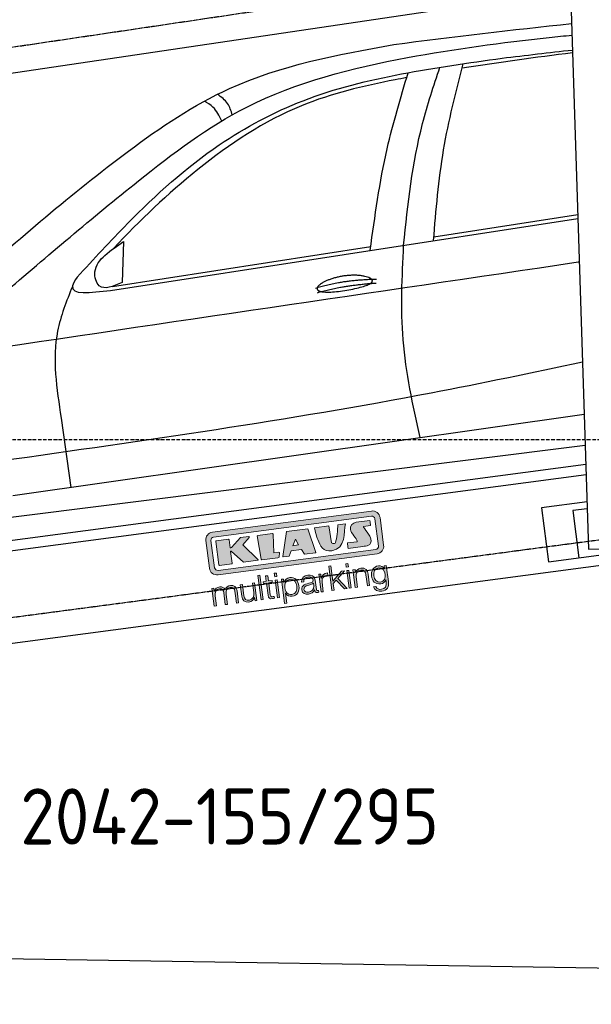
# Model space of a CAD drawing. Header units: millimetres. Extents: x 200 to 5500, y 92 to 4700.
# Tile 2 of 4: x 1752 to 3433, y 92 to 2985. Entities that reach past the tile are written whole.
import ezdxf

# ---------------------------------------------------------------- set-up
doc = ezdxf.new("R2010")
doc.units = ezdxf.units.MM
doc.linetypes.add('GEN3', pattern=[6.25, 5, -1.25])
doc.linetypes.add('GEN7', pattern=[15, 10, -2.5, 0, -2.5])
for name, color, linetype in [('3', 6, 'GEN3'), ('7', 4, 'GEN7'), ('Car', 10, 'Continuous'), ('Logo', 7, 'Continuous')]:
    doc.layers.add(name, color=color, linetype=linetype)
doc.styles.get("Standard").update_dxf_attribs({"font": 'ISOCP.SHX'})

# ---------------------------------------------------------------- blocks, each defined once
blk = doc.blocks.new('KLAUS')
at = {"layer": 'Logo', "true_color": 0x7b7b7a}
h = blk.add_hatch(color=8, dxfattribs=at)
h.dxf.hatch_style = 2
edge = h.paths.add_edge_path()
edge.add_spline(control_points=[(3.6, 29.09), (2.88, 29.09), (2.3, 28.51), (2.3, 27.8), (2.3, 27.8), (2.3, 16.11), (2.3, 16.11), (2.3, 15.39), (2.88, 14.81), (3.6, 14.81), (3.6, 14.81), (71.16, 14.81), (71.16, 14.81), (71.88, 14.81), (72.46, 15.39), (72.46, 16.11), (72.46, 16.11), (72.46, 27.8), (72.46, 27.8), (72.46, 28.51), (71.88, 29.09), (71.16, 29.09), (71.16, 29.09), (3.6, 29.09), (3.6, 29.09), (3.6, 29.09), (3.6, 29.09), (3.6, 29.09)], knot_values=[0, 0, 0, 0, 1, 1, 1, 2, 2, 2, 3, 3, 3, 4, 4, 4, 5, 5, 5, 6, 6, 6, 7, 7, 7, 8, 8, 8, 9, 9, 9, 9], degree=3, periodic=0)
edge = h.paths.add_edge_path()
edge.add_spline(control_points=[(3.35, 31.23), (3.35, 31.23), (71.47, 31.23), (71.47, 31.23), (73.26, 31.23), (74.71, 29.77), (74.71, 27.99), (74.71, 27.99), (74.71, 16.17), (74.71, 16.17), (74.71, 14.38), (73.26, 12.93), (71.47, 12.93), (71.47, 12.93), (3.35, 12.93), (3.35, 12.93), (1.56, 12.93), (0.11, 14.38), (0.11, 16.17), (0.11, 16.17), (0.11, 27.99), (0.11, 27.99), (0.11, 29.77), (1.56, 31.23), (3.35, 31.23), (3.35, 31.23), (3.35, 31.23), (3.35, 31.23)], knot_values=[0, 0, 0, 0, 1, 1, 1, 2, 2, 2, 3, 3, 3, 4, 4, 4, 5, 5, 5, 6, 6, 6, 7, 7, 7, 8, 8, 8, 9, 9, 9, 9], degree=3, periodic=0)
h = blk.add_hatch(color=8, dxfattribs=at)
h.dxf.hatch_style = 2
edge = h.paths.add_edge_path()
edge.add_spline(control_points=[(4.5, 27.33), (4.5, 27.33), (9.7, 27.33), (9.7, 27.33), (9.84, 27.33), (9.96, 27.22), (9.96, 27.08), (9.96, 27.08), (9.96, 23.69), (9.96, 23.69), (9.96, 23.69), (9.94, 23.64), (10.04, 23.59), (10.14, 23.53), (10.2, 23.57), (10.2, 23.57), (10.2, 23.57), (10.51, 23.75), (10.51, 23.75), (10.51, 23.75), (14.94, 27.33), (14.94, 27.33), (14.94, 27.33), (18.41, 27.33), (18.41, 27.33), (18.41, 27.33), (18.49, 27.33), (18.56, 27.2), (18.65, 27.04), (18.53, 26.91), (18.53, 26.91), (18.53, 26.91), (15.49, 24.11), (15.49, 24.11), (15.49, 24.11), (21.14, 17.06), (21.14, 17.06), (21.14, 17.06), (21.13, 16.91), (21.13, 16.91), (21.08, 16.84), (20.99, 16.82), (20.99, 16.82), (20.99, 16.82), (14.7, 16.82), (14.7, 16.82), (14.7, 16.82), (10.26, 22.17), (10.26, 22.17), (10.26, 22.17), (10.19, 22.24), (10.08, 22.21), (9.97, 22.18), (9.96, 22.11), (9.96, 22.11), (9.96, 22.11), (9.96, 17.08), (9.96, 17.08), (9.96, 16.94), (9.84, 16.82), (9.7, 16.82), (9.7, 16.82), (4.5, 16.82), (4.5, 16.82), (4.36, 16.82), (4.25, 16.94), (4.25, 17.08), (4.25, 17.08), (4.25, 27.08), (4.25, 27.08), (4.25, 27.22), (4.36, 27.33), (4.5, 27.33), (4.5, 27.33), (4.5, 27.33), (4.5, 27.33)], knot_values=[0, 0, 0, 0, 1, 1, 1, 2, 2, 2, 3, 3, 3, 4, 4, 4, 5, 5, 5, 6, 6, 6, 7, 7, 7, 8, 8, 8, 9, 9, 9, 10, 10, 10, 11, 11, 11, 12, 12, 12, 13, 13, 13, 14, 14, 14, 15, 15, 15, 16, 16, 16, 17, 17, 17, 18, 18, 18, 19, 19, 19, 20, 20, 20, 21, 21, 21, 22, 22, 22, 23, 23, 23, 24, 24, 24, 25, 25, 25, 25], degree=3, periodic=0)
h = blk.add_hatch(color=8, dxfattribs=at)
h.dxf.hatch_style = 2
h.paths.add_polyline_path([(22.42, 17.06), (21.97, 27.15), (22.24, 27.33), (28.55, 27.33), (28.86, 26.97), (28.01, 19.08), (30.26, 19.07), (30.44, 18.95), (30.08, 16.95), (29.49, 16.82), (22.6, 16.82)])
h = blk.add_hatch(color=8, dxfattribs=at)
h.paths.add_polyline_path([(36.52, 21.01), (38.93, 21.01), (37.87, 23.57)])
h.paths.add_polyline_path([(34.52, 27.33), (43.65, 27.33), (45.76, 16.94), (45.57, 16.82), (40.83, 16.82), (39.89, 18.95), (35.42, 18.95), (34.27, 16.82), (31.78, 16.82), (31.66, 17)])
h = blk.add_hatch(color=8, dxfattribs=at)
h.dxf.hatch_style = 2
edge = h.paths.add_edge_path()
edge.add_spline(control_points=[(52.69, 27.32), (52.69, 27.32), (52.88, 20.14), (52.88, 20.14), (53.01, 19.89), (53.2, 19.77), (53.43, 19.71), (53.91, 19.59), (54.43, 19.57), (54.64, 20.03), (55.23, 21.34), (56.27, 25.45), (56.6, 27.33), (56.6, 27.33), (59.77, 27.33), (59.77, 27.33), (58.77, 23.9), (58.56, 16.82), (52.63, 16.76), (48.72, 16.72), (48.01, 19.35), (47.27, 22.24), (46.89, 23.68), (46.54, 27.33), (46.54, 27.33), (46.54, 27.33), (52.69, 27.32), (52.69, 27.32), (52.69, 27.32), (52.69, 27.32), (52.69, 27.32)], knot_values=[0, 0, 0, 0, 1, 1, 1, 2, 2, 2, 3, 3, 3, 4, 4, 4, 5, 5, 5, 6, 6, 6, 7, 7, 7, 8, 8, 8, 9, 9, 9, 10, 10, 10, 10], degree=3, periodic=0)
h = blk.add_hatch(color=8, dxfattribs=at)
h.dxf.hatch_style = 2
edge = h.paths.add_edge_path()
edge.add_spline(control_points=[(64.46, 27.33), (64.46, 27.33), (70.31, 27.33), (70.31, 27.33), (70.31, 26.52), (70.31, 26.02), (70.31, 25.12), (70.31, 25.12), (67.3, 25.12), (67.3, 25.12), (67.24, 25.04), (67.25, 25.11), (67.25, 24.91), (67.25, 24.88), (69.73, 20.38), (69.73, 19.57), (69.73, 16.4), (67.22, 16.81), (65.9, 16.82), (65.9, 16.82), (59.59, 16.82), (59.59, 16.82), (59.59, 17.76), (59.59, 18.23), (59.59, 19.14), (59.59, 19.14), (63.75, 19.14), (63.75, 19.14), (63.82, 19.22), (63.81, 19.11), (63.81, 19.31), (63.81, 20.32), (61.58, 23.06), (61.58, 24.63), (61.58, 26.33), (62.83, 27.34), (64.46, 27.33), (64.46, 27.33), (64.46, 27.33), (64.46, 27.33)], knot_values=[0, 0, 0, 0, 1, 1, 1, 2, 2, 2, 3, 3, 3, 4, 4, 4, 5, 5, 5, 6, 6, 6, 7, 7, 7, 8, 8, 8, 9, 9, 9, 10, 10, 10, 11, 11, 11, 12, 12, 12, 13, 13, 13, 13], degree=3, periodic=0)
at = {"layer": 'Logo', "true_color": 0xef7c00}
h = blk.add_hatch(color=30, dxfattribs=at)
h.dxf.hatch_style = 2
h.paths.add_polyline_path([(20.07, 0), (20.99, 0), (20.99, 10.45), (20.07, 10.45)])
h = blk.add_hatch(color=30, dxfattribs=at)
h.dxf.hatch_style = 2
edge = h.paths.add_edge_path()
edge.add_spline(control_points=[(24.22, 9.82), (24.22, 9.82), (23.3, 9.82), (23.3, 9.82), (23.3, 9.82), (23.3, 7.55), (23.3, 7.55), (23.3, 7.55), (21.98, 7.55), (21.98, 7.55), (21.98, 7.55), (21.98, 6.78), (21.98, 6.78), (21.98, 6.78), (23.3, 6.78), (23.3, 6.78), (23.3, 6.78), (23.3, 1.61), (23.3, 1.61), (23.28, 0.32), (23.71, -0.09), (24.94, -0.09), (25.22, -0.09), (25.48, -0.06), (25.76, -0.06), (25.76, -0.06), (25.76, 0.73), (25.76, 0.73), (25.5, 0.7), (25.23, 0.69), (24.97, 0.69), (24.31, 0.73), (24.22, 1.08), (24.22, 1.68), (24.22, 1.68), (24.22, 6.78), (24.22, 6.78), (24.22, 6.78), (25.76, 6.78), (25.76, 6.78), (25.76, 6.78), (25.76, 7.55), (25.76, 7.55), (25.76, 7.55), (24.22, 7.55), (24.22, 7.55), (24.22, 7.55), (24.22, 9.82), (24.22, 9.82), (24.22, 9.82), (24.22, 9.82), (24.22, 9.82)], knot_values=[0, 0, 0, 0, 1, 1, 1, 2, 2, 2, 3, 3, 3, 4, 4, 4, 5, 5, 5, 6, 6, 6, 7, 7, 7, 8, 8, 8, 9, 9, 9, 10, 10, 10, 11, 11, 11, 12, 12, 12, 13, 13, 13, 14, 14, 14, 15, 15, 15, 16, 16, 16, 17, 17, 17, 17], degree=3, periodic=0)
h = blk.add_hatch(color=30, dxfattribs=at)
h.paths.add_polyline_path([(27.1, 0), (28.03, 0), (28.03, 7.55), (27.1, 7.55)])
h.paths.add_polyline_path([(27.1, 8.98), (28.03, 8.98), (28.03, 10.45), (27.1, 10.45)])
h = blk.add_hatch(color=30, dxfattribs=at)
h.dxf.hatch_style = 2
h.paths.add_polyline_path([(50.4, 0), (51.32, 0), (51.32, 2.87), (52.82, 4.11), (55.8, 0), (56.96, 0), (53.52, 4.76), (56.74, 7.55), (55.51, 7.55), (51.32, 3.89), (51.32, 10.45), (50.4, 10.45)])
h = blk.add_hatch(color=30, dxfattribs=at)
h.paths.add_polyline_path([(57.74, 0), (58.66, 0), (58.66, 7.55), (57.74, 7.55)])
h.paths.add_polyline_path([(57.74, 8.98), (58.66, 8.98), (58.66, 10.45), (57.74, 10.45)])
h = blk.add_hatch(color=30, dxfattribs=at)
h.dxf.hatch_style = 2
edge = h.paths.add_edge_path()
edge.add_spline(control_points=[(0, 0), (0, 0), (0.92, 0), (0.92, 0), (0.92, 0), (0.92, 4.22), (0.92, 4.22), (0.94, 5.8), (1.58, 7), (3.18, 7), (4.35, 7), (4.77, 6.15), (4.76, 5.12), (4.76, 5.12), (4.76, 0), (4.76, 0), (4.76, 0), (5.68, 0), (5.68, 0), (5.68, 0), (5.68, 4.27), (5.68, 4.27), (5.68, 5.68), (6.14, 7), (7.73, 7), (9.05, 7), (9.52, 6.32), (9.52, 5.08), (9.52, 5.08), (9.52, 0), (9.52, 0), (9.52, 0), (10.44, 0), (10.44, 0), (10.44, 0), (10.44, 5.12), (10.44, 5.12), (10.44, 6.91), (9.59, 7.77), (7.94, 7.77), (6.94, 7.77), (5.99, 7.29), (5.54, 6.3), (5.26, 7.29), (4.36, 7.77), (3.37, 7.77), (2.17, 7.77), (1.38, 7.19), (0.89, 6.28), (0.89, 6.28), (0.85, 6.28), (0.85, 6.28), (0.85, 6.28), (0.85, 7.55), (0.85, 7.55), (0.85, 7.55), (0, 7.55), (0, 7.55), (0, 7.55), (0, 0), (0, 0), (0, 0), (0, 0), (0, 0)], knot_values=[0, 0, 0, 0, 1, 1, 1, 2, 2, 2, 3, 3, 3, 4, 4, 4, 5, 5, 5, 6, 6, 6, 7, 7, 7, 8, 8, 8, 9, 9, 9, 10, 10, 10, 11, 11, 11, 12, 12, 12, 13, 13, 13, 14, 14, 14, 15, 15, 15, 16, 16, 16, 17, 17, 17, 18, 18, 18, 19, 19, 19, 20, 20, 20, 21, 21, 21, 21], degree=3, periodic=0)
h = blk.add_hatch(color=30, dxfattribs=at)
h.dxf.hatch_style = 2
edge = h.paths.add_edge_path()
edge.add_spline(control_points=[(18.31, 7.55), (18.31, 7.55), (17.39, 7.55), (17.39, 7.55), (17.39, 7.55), (17.39, 3.59), (17.39, 3.59), (17.39, 2.05), (16.7, 0.56), (15.12, 0.56), (13.66, 0.56), (13.15, 1.27), (13.1, 2.64), (13.1, 2.64), (13.1, 7.55), (13.1, 7.55), (13.1, 7.55), (12.18, 7.55), (12.18, 7.55), (12.18, 7.55), (12.18, 2.65), (12.18, 2.65), (12.18, 0.89), (12.93, -0.22), (14.83, -0.22), (15.96, -0.22), (16.95, 0.35), (17.44, 1.36), (17.44, 1.36), (17.47, 1.36), (17.47, 1.36), (17.47, 1.36), (17.47, 0), (17.47, 0), (17.47, 0), (18.31, 0), (18.31, 0), (18.31, 0), (18.31, 7.55), (18.31, 7.55), (18.31, 7.55), (18.31, 7.55), (18.31, 7.55)], knot_values=[0, 0, 0, 0, 1, 1, 1, 2, 2, 2, 3, 3, 3, 4, 4, 4, 5, 5, 5, 6, 6, 6, 7, 7, 7, 8, 8, 8, 9, 9, 9, 10, 10, 10, 11, 11, 11, 12, 12, 12, 13, 13, 13, 14, 14, 14, 14], degree=3, periodic=0)
h = blk.add_hatch(color=30, dxfattribs=at)
edge = h.paths.add_edge_path()
edge.add_spline(control_points=[(35.84, 3.78), (35.84, 2.21), (35.12, 0.56), (33.37, 0.56), (31.4, 0.56), (30.72, 2.21), (30.72, 3.78), (30.72, 5.49), (31.33, 7), (33.37, 7), (35.12, 7), (35.84, 5.34), (35.84, 3.78), (35.84, 3.78), (35.84, 3.78), (35.84, 3.78)], knot_values=[0, 0, 0, 0, 1, 1, 1, 2, 2, 2, 3, 3, 3, 4, 4, 4, 5, 5, 5, 5], degree=3, periodic=0)
edge = h.paths.add_edge_path()
edge.add_spline(control_points=[(29.79, -2.8), (29.79, -2.8), (30.72, -2.8), (30.72, -2.8), (30.72, -2.8), (30.72, 1.43), (30.72, 1.43), (30.72, 1.43), (30.74, 1.43), (30.74, 1.43), (31.14, 0.35), (32.24, -0.22), (33.37, -0.22), (35.66, -0.22), (36.76, 1.64), (36.76, 3.78), (36.76, 5.91), (35.66, 7.77), (33.37, 7.77), (32.15, 7.77), (31.1, 7.14), (30.67, 6.12), (30.67, 6.12), (30.64, 6.12), (30.64, 6.12), (30.64, 6.12), (30.64, 7.55), (30.64, 7.55), (30.64, 7.55), (29.79, 7.55), (29.79, 7.55), (29.79, 7.55), (29.79, -2.8), (29.79, -2.8), (29.79, -2.8), (29.79, -2.8), (29.79, -2.8)], knot_values=[0, 0, 0, 0, 1, 1, 1, 2, 2, 2, 3, 3, 3, 4, 4, 4, 5, 5, 5, 6, 6, 6, 7, 7, 7, 8, 8, 8, 9, 9, 9, 10, 10, 10, 11, 11, 11, 12, 12, 12, 12], degree=3, periodic=0)
h = blk.add_hatch(color=30, dxfattribs=at)
edge = h.paths.add_edge_path()
edge.add_spline(control_points=[(43.03, 2.93), (43.04, 1.45), (41.8, 0.56), (40.39, 0.56), (39.53, 0.56), (38.71, 1.13), (38.71, 2.05), (38.71, 3.53), (40.66, 3.51), (42.22, 3.79), (42.47, 3.84), (42.88, 3.91), (43, 4.13), (43, 4.13), (43.03, 4.13), (43.03, 4.13), (43.03, 4.13), (43.03, 2.93), (43.03, 2.93), (43.03, 2.93), (43.03, 2.93), (43.03, 2.93)], knot_values=[0, 0, 0, 0, 1, 1, 1, 2, 2, 2, 3, 3, 3, 4, 4, 4, 5, 5, 5, 6, 6, 6, 7, 7, 7, 7], degree=3, periodic=0)
edge = h.paths.add_edge_path()
edge.add_spline(control_points=[(39.03, 5.24), (39.06, 6.47), (39.91, 7), (41.05, 7), (42.14, 7), (43.03, 6.69), (43.03, 5.45), (43.03, 4.61), (42.6, 4.51), (41.84, 4.42), (39.85, 4.19), (37.79, 4.11), (37.79, 1.99), (37.79, 0.47), (38.93, -0.22), (40.32, -0.22), (41.77, -0.22), (42.43, 0.34), (43.07, 1.32), (43.07, 1.32), (43.1, 1.32), (43.1, 1.32), (43.1, 0.53), (43.25, 0), (44.19, 0), (44.43, 0), (44.58, 0.01), (44.79, 0.06), (44.79, 0.06), (44.79, 0.83), (44.79, 0.83), (44.71, 0.81), (44.6, 0.78), (44.49, 0.78), (44.13, 0.78), (43.95, 0.98), (43.95, 1.33), (43.95, 1.33), (43.95, 5.34), (43.95, 5.34), (43.95, 7.36), (42.5, 7.77), (41.17, 7.77), (39.44, 7.77), (38.2, 7.01), (38.11, 5.24), (38.11, 5.24), (39.03, 5.24), (39.03, 5.24), (39.03, 5.24), (39.03, 5.24), (39.03, 5.24)], knot_values=[0, 0, 0, 0, 1, 1, 1, 2, 2, 2, 3, 3, 3, 4, 4, 4, 5, 5, 5, 6, 6, 6, 7, 7, 7, 8, 8, 8, 9, 9, 9, 10, 10, 10, 11, 11, 11, 12, 12, 12, 13, 13, 13, 14, 14, 14, 15, 15, 15, 16, 16, 16, 17, 17, 17, 17], degree=3, periodic=0)
h = blk.add_hatch(color=30, dxfattribs=at)
h.dxf.hatch_style = 2
edge = h.paths.add_edge_path()
edge.add_spline(control_points=[(45.79, 0), (45.79, 0), (46.71, 0), (46.71, 0), (46.71, 0), (46.71, 4.03), (46.71, 4.03), (46.71, 5.59), (47.85, 6.82), (49.52, 6.73), (49.52, 6.73), (49.52, 7.66), (49.52, 7.66), (48.16, 7.72), (47.14, 7), (46.67, 5.78), (46.67, 5.78), (46.64, 5.78), (46.64, 5.78), (46.64, 5.78), (46.64, 7.55), (46.64, 7.55), (46.64, 7.55), (45.79, 7.55), (45.79, 7.55), (45.79, 7.55), (45.79, 0), (45.79, 0), (45.79, 0), (45.79, 0), (45.79, 0)], knot_values=[0, 0, 0, 0, 1, 1, 1, 2, 2, 2, 3, 3, 3, 4, 4, 4, 5, 5, 5, 6, 6, 6, 7, 7, 7, 8, 8, 8, 9, 9, 9, 10, 10, 10, 10], degree=3, periodic=0)
h = blk.add_hatch(color=30, dxfattribs=at)
h.dxf.hatch_style = 2
edge = h.paths.add_edge_path()
edge.add_spline(control_points=[(60.41, 0), (60.41, 0), (61.33, 0), (61.33, 0), (61.33, 0), (61.33, 4.41), (61.33, 4.41), (61.36, 5.89), (62.24, 7), (63.7, 7), (65.2, 7), (65.62, 6.02), (65.62, 4.71), (65.62, 4.71), (65.62, 0), (65.62, 0), (65.62, 0), (66.54, 0), (66.54, 0), (66.54, 0), (66.54, 4.86), (66.54, 4.86), (66.54, 6.66), (65.9, 7.77), (63.78, 7.77), (62.71, 7.77), (61.7, 7.16), (61.36, 6.25), (61.36, 6.25), (61.33, 6.25), (61.33, 6.25), (61.33, 6.25), (61.33, 7.55), (61.33, 7.55), (61.33, 7.55), (60.41, 7.55), (60.41, 7.55), (60.41, 7.55), (60.41, 0), (60.41, 0), (60.41, 0), (60.41, 0), (60.41, 0)], knot_values=[0, 0, 0, 0, 1, 1, 1, 2, 2, 2, 3, 3, 3, 4, 4, 4, 5, 5, 5, 6, 6, 6, 7, 7, 7, 8, 8, 8, 9, 9, 9, 10, 10, 10, 11, 11, 11, 12, 12, 12, 13, 13, 13, 14, 14, 14, 14], degree=3, periodic=0)
h = blk.add_hatch(color=30, dxfattribs=at)
edge = h.paths.add_edge_path()
edge.add_spline(control_points=[(71.32, 0.86), (69.62, 0.86), (68.83, 2.34), (68.83, 3.86), (68.83, 5.43), (69.56, 7), (71.32, 7), (73.06, 7), (73.75, 5.34), (73.75, 3.86), (73.75, 2.33), (72.91, 0.86), (71.32, 0.86), (71.32, 0.86), (71.32, 0.86), (71.32, 0.86)], knot_values=[0, 0, 0, 0, 1, 1, 1, 2, 2, 2, 3, 3, 3, 4, 4, 4, 5, 5, 5, 5], degree=3, periodic=0)
edge = h.paths.add_edge_path()
edge.add_spline(control_points=[(74.67, 7.55), (74.67, 7.55), (73.75, 7.55), (73.75, 7.55), (73.75, 7.55), (73.75, 6.25), (73.75, 6.25), (73.75, 6.25), (73.72, 6.25), (73.72, 6.25), (73.35, 7.09), (72.41, 7.77), (71.32, 7.77), (69.13, 7.77), (67.9, 6.05), (67.9, 3.97), (67.9, 1.82), (68.9, 0.09), (71.32, 0.09), (72.4, 0.09), (73.29, 0.72), (73.72, 1.64), (73.72, 1.64), (73.75, 1.64), (73.75, 1.64), (73.75, 1.64), (73.75, 0.61), (73.75, 0.61), (73.75, -1.23), (73.01, -2.24), (71.32, -2.24), (70.29, -2.24), (69.31, -1.85), (69.1, -0.73), (69.1, -0.73), (68.18, -0.73), (68.18, -0.73), (68.31, -2.34), (69.81, -3.02), (71.32, -3.02), (73.79, -3.02), (74.65, -1.64), (74.67, 0.61), (74.67, 0.61), (74.67, 7.55), (74.67, 7.55), (74.67, 7.55), (74.67, 7.55), (74.67, 7.55)], knot_values=[0, 0, 0, 0, 1, 1, 1, 2, 2, 2, 3, 3, 3, 4, 4, 4, 5, 5, 5, 6, 6, 6, 7, 7, 7, 8, 8, 8, 9, 9, 9, 10, 10, 10, 11, 11, 11, 12, 12, 12, 13, 13, 13, 14, 14, 14, 15, 15, 15, 16, 16, 16, 16], degree=3, periodic=0)
at = {"layer": 'Logo', "lineweight": 0}
for points in [[(22.42, 17.06), (21.97, 27.15), (22.24, 27.33), (28.55, 27.33), (28.86, 26.97), (28.01, 19.08), (30.26, 19.07), (30.44, 18.95), (30.08, 16.95), (29.49, 16.82), (22.6, 16.82), (22.42, 17.06), (22.42, 17.06)], [(34.52, 27.33), (43.65, 27.33), (45.76, 16.94), (45.57, 16.82), (40.83, 16.82), (39.89, 18.95), (35.42, 18.95), (34.27, 16.82), (31.78, 16.82), (31.66, 17), (34.52, 27.33), (34.52, 27.33)], [(36.52, 21.01), (38.93, 21.01), (37.87, 23.57), (36.52, 21.01), (36.52, 21.01)], [(20.07, 0), (20.99, 0), (20.99, 10.45), (20.07, 10.45), (20.07, 0), (20.07, 0)], [(27.1, 8.98), (28.03, 8.98), (28.03, 10.45), (27.1, 10.45), (27.1, 8.98), (27.1, 8.98)], [(50.4, 0), (51.32, 0), (51.32, 2.87), (52.82, 4.11), (55.8, 0), (56.96, 0), (53.52, 4.76), (56.74, 7.55), (55.51, 7.55), (51.32, 3.89), (51.32, 10.45), (50.4, 10.45), (50.4, 0), (50.4, 0)], [(57.74, 8.98), (58.66, 8.98), (58.66, 10.45), (57.74, 10.45), (57.74, 8.98), (57.74, 8.98)], [(27.1, 0), (28.03, 0), (28.03, 7.55), (27.1, 7.55), (27.1, 0), (27.1, 0)], [(57.74, 0), (58.66, 0), (58.66, 7.55), (57.74, 7.55), (57.74, 0), (57.74, 0)]]:
    blk.add_lwpolyline(points, dxfattribs=at)
for points, knots in [([(3.35, 31.23), (3.35, 31.23), (71.47, 31.23), (71.47, 31.23), (73.26, 31.23), (74.71, 29.77), (74.71, 27.99), (74.71, 27.99), (74.71, 16.17), (74.71, 16.17), (74.71, 14.38), (73.26, 12.93), (71.47, 12.93), (71.47, 12.93), (3.35, 12.93), (3.35, 12.93), (1.56, 12.93), (0.11, 14.38), (0.11, 16.17), (0.11, 16.17), (0.11, 27.99), (0.11, 27.99), (0.11, 29.77), (1.56, 31.23), (3.35, 31.23), (3.35, 31.23), (3.35, 31.23), (3.35, 31.23)], [0, 0, 0, 0, 1, 1, 1, 2, 2, 2, 3, 3, 3, 4, 4, 4, 5, 5, 5, 6, 6, 6, 7, 7, 7, 8, 8, 8, 9, 9, 9, 9]), ([(3.6, 29.09), (2.88, 29.09), (2.3, 28.51), (2.3, 27.8), (2.3, 27.8), (2.3, 16.11), (2.3, 16.11), (2.3, 15.39), (2.88, 14.81), (3.6, 14.81), (3.6, 14.81), (71.16, 14.81), (71.16, 14.81), (71.88, 14.81), (72.46, 15.39), (72.46, 16.11), (72.46, 16.11), (72.46, 27.8), (72.46, 27.8), (72.46, 28.51), (71.88, 29.09), (71.16, 29.09), (71.16, 29.09), (3.6, 29.09), (3.6, 29.09), (3.6, 29.09), (3.6, 29.09), (3.6, 29.09)], [0, 0, 0, 0, 1, 1, 1, 2, 2, 2, 3, 3, 3, 4, 4, 4, 5, 5, 5, 6, 6, 6, 7, 7, 7, 8, 8, 8, 9, 9, 9, 9]), ([(4.5, 27.33), (4.5, 27.33), (9.7, 27.33), (9.7, 27.33), (9.84, 27.33), (9.96, 27.22), (9.96, 27.08), (9.96, 27.08), (9.96, 23.69), (9.96, 23.69), (9.96, 23.69), (9.94, 23.64), (10.04, 23.59), (10.14, 23.53), (10.2, 23.57), (10.2, 23.57), (10.2, 23.57), (10.51, 23.75), (10.51, 23.75), (10.51, 23.75), (14.94, 27.33), (14.94, 27.33), (14.94, 27.33), (18.41, 27.33), (18.41, 27.33), (18.41, 27.33), (18.49, 27.33), (18.56, 27.2), (18.65, 27.04), (18.53, 26.91), (18.53, 26.91), (18.53, 26.91), (15.49, 24.11), (15.49, 24.11), (15.49, 24.11), (21.14, 17.06), (21.14, 17.06), (21.14, 17.06), (21.13, 16.91), (21.13, 16.91), (21.08, 16.84), (20.99, 16.82), (20.99, 16.82), (20.99, 16.82), (14.7, 16.82), (14.7, 16.82), (14.7, 16.82), (10.26, 22.17), (10.26, 22.17), (10.26, 22.17), (10.19, 22.24), (10.08, 22.21), (9.97, 22.18), (9.96, 22.11), (9.96, 22.11), (9.96, 22.11), (9.96, 17.08), (9.96, 17.08), (9.96, 16.94), (9.84, 16.82), (9.7, 16.82), (9.7, 16.82), (4.5, 16.82), (4.5, 16.82), (4.36, 16.82), (4.25, 16.94), (4.25, 17.08), (4.25, 17.08), (4.25, 27.08), (4.25, 27.08), (4.25, 27.22), (4.36, 27.33), (4.5, 27.33), (4.5, 27.33), (4.5, 27.33), (4.5, 27.33)], [0, 0, 0, 0, 1, 1, 1, 2, 2, 2, 3, 3, 3, 4, 4, 4, 5, 5, 5, 6, 6, 6, 7, 7, 7, 8, 8, 8, 9, 9, 9, 10, 10, 10, 11, 11, 11, 12, 12, 12, 13, 13, 13, 14, 14, 14, 15, 15, 15, 16, 16, 16, 17, 17, 17, 18, 18, 18, 19, 19, 19, 20, 20, 20, 21, 21, 21, 22, 22, 22, 23, 23, 23, 24, 24, 24, 25, 25, 25, 25]), ([(52.69, 27.32), (52.69, 27.32), (52.88, 20.14), (52.88, 20.14), (53.01, 19.89), (53.2, 19.77), (53.43, 19.71), (53.91, 19.59), (54.43, 19.57), (54.64, 20.03), (55.23, 21.34), (56.27, 25.45), (56.6, 27.33), (56.6, 27.33), (59.77, 27.33), (59.77, 27.33), (58.77, 23.9), (58.56, 16.82), (52.63, 16.76), (48.72, 16.72), (48.01, 19.35), (47.27, 22.24), (46.89, 23.68), (46.54, 27.33), (46.54, 27.33), (46.54, 27.33), (52.69, 27.32), (52.69, 27.32), (52.69, 27.32), (52.69, 27.32), (52.69, 27.32)], [0, 0, 0, 0, 1, 1, 1, 2, 2, 2, 3, 3, 3, 4, 4, 4, 5, 5, 5, 6, 6, 6, 7, 7, 7, 8, 8, 8, 9, 9, 9, 10, 10, 10, 10]), ([(64.46, 27.33), (64.46, 27.33), (70.31, 27.33), (70.31, 27.33), (70.31, 26.52), (70.31, 26.02), (70.31, 25.12), (70.31, 25.12), (67.3, 25.12), (67.3, 25.12), (67.24, 25.04), (67.25, 25.11), (67.25, 24.91), (67.25, 24.88), (69.73, 20.38), (69.73, 19.57), (69.73, 16.4), (67.22, 16.81), (65.9, 16.82), (65.9, 16.82), (59.59, 16.82), (59.59, 16.82), (59.59, 17.76), (59.59, 18.23), (59.59, 19.14), (59.59, 19.14), (63.75, 19.14), (63.75, 19.14), (63.82, 19.22), (63.81, 19.11), (63.81, 19.31), (63.81, 20.32), (61.58, 23.06), (61.58, 24.63), (61.58, 26.33), (62.83, 27.34), (64.46, 27.33), (64.46, 27.33), (64.46, 27.33), (64.46, 27.33)], [0, 0, 0, 0, 1, 1, 1, 2, 2, 2, 3, 3, 3, 4, 4, 4, 5, 5, 5, 6, 6, 6, 7, 7, 7, 8, 8, 8, 9, 9, 9, 10, 10, 10, 11, 11, 11, 12, 12, 12, 13, 13, 13, 13]), ([(24.22, 9.82), (24.22, 9.82), (23.3, 9.82), (23.3, 9.82), (23.3, 9.82), (23.3, 7.55), (23.3, 7.55), (23.3, 7.55), (21.98, 7.55), (21.98, 7.55), (21.98, 7.55), (21.98, 6.78), (21.98, 6.78), (21.98, 6.78), (23.3, 6.78), (23.3, 6.78), (23.3, 6.78), (23.3, 1.61), (23.3, 1.61), (23.28, 0.32), (23.71, -0.09), (24.94, -0.09), (25.22, -0.09), (25.48, -0.06), (25.76, -0.06), (25.76, -0.06), (25.76, 0.73), (25.76, 0.73), (25.5, 0.7), (25.23, 0.69), (24.97, 0.69), (24.31, 0.73), (24.22, 1.08), (24.22, 1.68), (24.22, 1.68), (24.22, 6.78), (24.22, 6.78), (24.22, 6.78), (25.76, 6.78), (25.76, 6.78), (25.76, 6.78), (25.76, 7.55), (25.76, 7.55), (25.76, 7.55), (24.22, 7.55), (24.22, 7.55), (24.22, 7.55), (24.22, 9.82), (24.22, 9.82), (24.22, 9.82), (24.22, 9.82), (24.22, 9.82)], [0, 0, 0, 0, 1, 1, 1, 2, 2, 2, 3, 3, 3, 4, 4, 4, 5, 5, 5, 6, 6, 6, 7, 7, 7, 8, 8, 8, 9, 9, 9, 10, 10, 10, 11, 11, 11, 12, 12, 12, 13, 13, 13, 14, 14, 14, 15, 15, 15, 16, 16, 16, 17, 17, 17, 17]), ([(0, 0), (0, 0), (0.92, 0), (0.92, 0), (0.92, 0), (0.92, 4.22), (0.92, 4.22), (0.94, 5.8), (1.58, 7), (3.18, 7), (4.35, 7), (4.77, 6.15), (4.76, 5.12), (4.76, 5.12), (4.76, 0), (4.76, 0), (4.76, 0), (5.68, 0), (5.68, 0), (5.68, 0), (5.68, 4.27), (5.68, 4.27), (5.68, 5.68), (6.14, 7), (7.73, 7), (9.05, 7), (9.52, 6.32), (9.52, 5.08), (9.52, 5.08), (9.52, 0), (9.52, 0), (9.52, 0), (10.44, 0), (10.44, 0), (10.44, 0), (10.44, 5.12), (10.44, 5.12), (10.44, 6.91), (9.59, 7.77), (7.94, 7.77), (6.94, 7.77), (5.99, 7.29), (5.54, 6.3), (5.26, 7.29), (4.36, 7.77), (3.37, 7.77), (2.17, 7.77), (1.38, 7.19), (0.89, 6.28), (0.89, 6.28), (0.85, 6.28), (0.85, 6.28), (0.85, 6.28), (0.85, 7.55), (0.85, 7.55), (0.85, 7.55), (0, 7.55), (0, 7.55), (0, 7.55), (0, 0), (0, 0), (0, 0), (0, 0), (0, 0)], [0, 0, 0, 0, 1, 1, 1, 2, 2, 2, 3, 3, 3, 4, 4, 4, 5, 5, 5, 6, 6, 6, 7, 7, 7, 8, 8, 8, 9, 9, 9, 10, 10, 10, 11, 11, 11, 12, 12, 12, 13, 13, 13, 14, 14, 14, 15, 15, 15, 16, 16, 16, 17, 17, 17, 18, 18, 18, 19, 19, 19, 20, 20, 20, 21, 21, 21, 21]), ([(18.31, 7.55), (18.31, 7.55), (17.39, 7.55), (17.39, 7.55), (17.39, 7.55), (17.39, 3.59), (17.39, 3.59), (17.39, 2.05), (16.7, 0.56), (15.12, 0.56), (13.66, 0.56), (13.15, 1.27), (13.1, 2.64), (13.1, 2.64), (13.1, 7.55), (13.1, 7.55), (13.1, 7.55), (12.18, 7.55), (12.18, 7.55), (12.18, 7.55), (12.18, 2.65), (12.18, 2.65), (12.18, 0.89), (12.93, -0.22), (14.83, -0.22), (15.96, -0.22), (16.95, 0.35), (17.44, 1.36), (17.44, 1.36), (17.47, 1.36), (17.47, 1.36), (17.47, 1.36), (17.47, 0), (17.47, 0), (17.47, 0), (18.31, 0), (18.31, 0), (18.31, 0), (18.31, 7.55), (18.31, 7.55), (18.31, 7.55), (18.31, 7.55), (18.31, 7.55)], [0, 0, 0, 0, 1, 1, 1, 2, 2, 2, 3, 3, 3, 4, 4, 4, 5, 5, 5, 6, 6, 6, 7, 7, 7, 8, 8, 8, 9, 9, 9, 10, 10, 10, 11, 11, 11, 12, 12, 12, 13, 13, 13, 14, 14, 14, 14]), ([(29.79, -2.8), (29.79, -2.8), (30.72, -2.8), (30.72, -2.8), (30.72, -2.8), (30.72, 1.43), (30.72, 1.43), (30.72, 1.43), (30.74, 1.43), (30.74, 1.43), (31.14, 0.35), (32.24, -0.22), (33.37, -0.22), (35.66, -0.22), (36.76, 1.64), (36.76, 3.78), (36.76, 5.91), (35.66, 7.77), (33.37, 7.77), (32.15, 7.77), (31.1, 7.14), (30.67, 6.12), (30.67, 6.12), (30.64, 6.12), (30.64, 6.12), (30.64, 6.12), (30.64, 7.55), (30.64, 7.55), (30.64, 7.55), (29.79, 7.55), (29.79, 7.55), (29.79, 7.55), (29.79, -2.8), (29.79, -2.8), (29.79, -2.8), (29.79, -2.8), (29.79, -2.8)], [0, 0, 0, 0, 1, 1, 1, 2, 2, 2, 3, 3, 3, 4, 4, 4, 5, 5, 5, 6, 6, 6, 7, 7, 7, 8, 8, 8, 9, 9, 9, 10, 10, 10, 11, 11, 11, 12, 12, 12, 12]), ([(35.84, 3.78), (35.84, 2.21), (35.12, 0.56), (33.37, 0.56), (31.4, 0.56), (30.72, 2.21), (30.72, 3.78), (30.72, 5.49), (31.33, 7), (33.37, 7), (35.12, 7), (35.84, 5.34), (35.84, 3.78), (35.84, 3.78), (35.84, 3.78), (35.84, 3.78)], [0, 0, 0, 0, 1, 1, 1, 2, 2, 2, 3, 3, 3, 4, 4, 4, 5, 5, 5, 5]), ([(39.03, 5.24), (39.06, 6.47), (39.91, 7), (41.05, 7), (42.14, 7), (43.03, 6.69), (43.03, 5.45), (43.03, 4.61), (42.6, 4.51), (41.84, 4.42), (39.85, 4.19), (37.79, 4.11), (37.79, 1.99), (37.79, 0.47), (38.93, -0.22), (40.32, -0.22), (41.77, -0.22), (42.43, 0.34), (43.07, 1.32), (43.07, 1.32), (43.1, 1.32), (43.1, 1.32), (43.1, 0.53), (43.25, 0), (44.19, 0), (44.43, 0), (44.58, 0.01), (44.79, 0.06), (44.79, 0.06), (44.79, 0.83), (44.79, 0.83), (44.71, 0.81), (44.6, 0.78), (44.49, 0.78), (44.13, 0.78), (43.95, 0.98), (43.95, 1.33), (43.95, 1.33), (43.95, 5.34), (43.95, 5.34), (43.95, 7.36), (42.5, 7.77), (41.17, 7.77), (39.44, 7.77), (38.2, 7.01), (38.11, 5.24), (38.11, 5.24), (39.03, 5.24), (39.03, 5.24), (39.03, 5.24), (39.03, 5.24), (39.03, 5.24)], [0, 0, 0, 0, 1, 1, 1, 2, 2, 2, 3, 3, 3, 4, 4, 4, 5, 5, 5, 6, 6, 6, 7, 7, 7, 8, 8, 8, 9, 9, 9, 10, 10, 10, 11, 11, 11, 12, 12, 12, 13, 13, 13, 14, 14, 14, 15, 15, 15, 16, 16, 16, 17, 17, 17, 17]), ([(45.79, 0), (45.79, 0), (46.71, 0), (46.71, 0), (46.71, 0), (46.71, 4.03), (46.71, 4.03), (46.71, 5.59), (47.85, 6.82), (49.52, 6.73), (49.52, 6.73), (49.52, 7.66), (49.52, 7.66), (48.16, 7.72), (47.14, 7), (46.67, 5.78), (46.67, 5.78), (46.64, 5.78), (46.64, 5.78), (46.64, 5.78), (46.64, 7.55), (46.64, 7.55), (46.64, 7.55), (45.79, 7.55), (45.79, 7.55), (45.79, 7.55), (45.79, 0), (45.79, 0), (45.79, 0), (45.79, 0), (45.79, 0)], [0, 0, 0, 0, 1, 1, 1, 2, 2, 2, 3, 3, 3, 4, 4, 4, 5, 5, 5, 6, 6, 6, 7, 7, 7, 8, 8, 8, 9, 9, 9, 10, 10, 10, 10]), ([(60.41, 0), (60.41, 0), (61.33, 0), (61.33, 0), (61.33, 0), (61.33, 4.41), (61.33, 4.41), (61.36, 5.89), (62.24, 7), (63.7, 7), (65.2, 7), (65.62, 6.02), (65.62, 4.71), (65.62, 4.71), (65.62, 0), (65.62, 0), (65.62, 0), (66.54, 0), (66.54, 0), (66.54, 0), (66.54, 4.86), (66.54, 4.86), (66.54, 6.66), (65.9, 7.77), (63.78, 7.77), (62.71, 7.77), (61.7, 7.16), (61.36, 6.25), (61.36, 6.25), (61.33, 6.25), (61.33, 6.25), (61.33, 6.25), (61.33, 7.55), (61.33, 7.55), (61.33, 7.55), (60.41, 7.55), (60.41, 7.55), (60.41, 7.55), (60.41, 0), (60.41, 0), (60.41, 0), (60.41, 0), (60.41, 0)], [0, 0, 0, 0, 1, 1, 1, 2, 2, 2, 3, 3, 3, 4, 4, 4, 5, 5, 5, 6, 6, 6, 7, 7, 7, 8, 8, 8, 9, 9, 9, 10, 10, 10, 11, 11, 11, 12, 12, 12, 13, 13, 13, 14, 14, 14, 14]), ([(74.67, 7.55), (74.67, 7.55), (73.75, 7.55), (73.75, 7.55), (73.75, 7.55), (73.75, 6.25), (73.75, 6.25), (73.75, 6.25), (73.72, 6.25), (73.72, 6.25), (73.35, 7.09), (72.41, 7.77), (71.32, 7.77), (69.13, 7.77), (67.9, 6.05), (67.9, 3.97), (67.9, 1.82), (68.9, 0.09), (71.32, 0.09), (72.4, 0.09), (73.29, 0.72), (73.72, 1.64), (73.72, 1.64), (73.75, 1.64), (73.75, 1.64), (73.75, 1.64), (73.75, 0.61), (73.75, 0.61), (73.75, -1.23), (73.01, -2.24), (71.32, -2.24), (70.29, -2.24), (69.31, -1.85), (69.1, -0.73), (69.1, -0.73), (68.18, -0.73), (68.18, -0.73), (68.31, -2.34), (69.81, -3.02), (71.32, -3.02), (73.79, -3.02), (74.65, -1.64), (74.67, 0.61), (74.67, 0.61), (74.67, 7.55), (74.67, 7.55), (74.67, 7.55), (74.67, 7.55), (74.67, 7.55)], [0, 0, 0, 0, 1, 1, 1, 2, 2, 2, 3, 3, 3, 4, 4, 4, 5, 5, 5, 6, 6, 6, 7, 7, 7, 8, 8, 8, 9, 9, 9, 10, 10, 10, 11, 11, 11, 12, 12, 12, 13, 13, 13, 14, 14, 14, 15, 15, 15, 16, 16, 16, 16]), ([(71.32, 0.86), (69.62, 0.86), (68.83, 2.34), (68.83, 3.86), (68.83, 5.43), (69.56, 7), (71.32, 7), (73.06, 7), (73.75, 5.34), (73.75, 3.86), (73.75, 2.33), (72.91, 0.86), (71.32, 0.86), (71.32, 0.86), (71.32, 0.86), (71.32, 0.86)], [0, 0, 0, 0, 1, 1, 1, 2, 2, 2, 3, 3, 3, 4, 4, 4, 5, 5, 5, 5]), ([(43.03, 2.93), (43.04, 1.45), (41.8, 0.56), (40.39, 0.56), (39.53, 0.56), (38.71, 1.13), (38.71, 2.05), (38.71, 3.53), (40.66, 3.51), (42.22, 3.79), (42.47, 3.84), (42.88, 3.91), (43, 4.13), (43, 4.13), (43.03, 4.13), (43.03, 4.13), (43.03, 4.13), (43.03, 2.93), (43.03, 2.93), (43.03, 2.93), (43.03, 2.93), (43.03, 2.93)], [0, 0, 0, 0, 1, 1, 1, 2, 2, 2, 3, 3, 3, 4, 4, 4, 5, 5, 5, 6, 6, 6, 7, 7, 7, 7])]:
    blk.add_open_spline(points, degree=3, knots=knots, dxfattribs=at)

msp = doc.modelspace()

# ---------------------------------------------------------------- linework, layer by layer
for p, q in [((724.3, 2679.9), (3306.9, 3062)), ((3373.9, 3011.3), (3425.4, 1429)), ((725, 1322.9), (3417.3, 1678.5)), ((725, 1292.7), (3418.3, 1648.4)), ((3420.9, 1568.1), (3286.7, 1550.3)), ((3286.7, 1550.3), (3307.7, 1391.7)), ((3421.5, 1548), (3378.6, 1542.3)), ((3378.6, 1542.3), (3396.9, 1403.5)), ((3307.7, 1391.7), (3519, 1419.6)), ((3425.4, 1429), (3495.4, 1431.3)), ((725, 1020.3), (3519.4, 1389.4))]:
    msp.add_line(p, q)
msp.add_lwpolyline([(200, 3900), (200, 250), (4950, 175.4), (4950, 91.6), (5050, 91.6), (5050, 192.9), (5500, 200), (5500, 1750), (5500, 3850)])
at = {"layer": '3'}
for p, q in [((429.7, 2712.1), (5440.1, 3453.5)), ((419.3, 1055.6), (5440.7, 1718.8))]:
    msp.add_line(p, q, dxfattribs=at)
at = {"layer": '7'}
msp.add_line((5500, 1750), (200, 1750), dxfattribs=at)
at = {"layer": 'Car'}
for p, q in [((2970.3, 2347.2), (3393.4, 2412.4)), ((2019, 2189.6), (3393.8, 2401)), ((2024.6, 2201.4), (2784.4, 2318.5)), ((2057.5, 2332.7), (2053.1, 2212.5)), ((1731.6, 1586.5), (3412.5, 1826.1)), ((1873.7, 1814.2), (1902, 1610.7)), ((3415.5, 1733.3), (1702.2, 1518.8))]:
    msp.add_line(p, q, dxfattribs=at)
for points, degree in [([(2852.1, 2912.4), (3026.4, 2933.9), (3200.6, 2955.4), (3375.1, 2973.7)], 3), ([(3171.2, 2871.9), (3240.2, 2880.2), (3309.1, 2888.5), (3377.7, 2895.8)], 3), ([(3377.9, 2887.4), (3269.4, 2874.6), (3161.2, 2858.6), (3053, 2842.6)], 3), ([(3394.3, 2272), (2790.5, 2182.9), (2186.6, 2093.9), (1582.8, 2004.9)], 3), ([(3397.9, 2272.5), (3396.7, 2272.4), (3395.5, 2272.2), (3394.3, 2272)], 3), ([(2621.6, 2196.1), (2695.1, 2220.2), (2801.6, 2222.9)], 2), ([(2628, 2182.8), (2700.3, 2204.5), (2800.7, 2211.2)], 2)]:
    msp.add_open_spline(points, degree=degree, dxfattribs=at)
for points, degree, knots in [([(1702.3, 2178.7), (1833.6, 2290.8), (2062.3, 2486.1), (2438.8, 2770.7), (2868.6, 2877.7), (3192.4, 2920.9), (3354, 2937.4), (3376.2, 2939.6)], 3, [0, 0, 0, 0, 519.065254, 904.39307, 1399.869554, 1820.43409, 1887.600268, 1887.600268, 1887.600268, 1887.600268]), ([(1592.4, 2202.9), (1748.3, 2338.7), (1991.9, 2550.7), (2403.4, 2829.6), (2685.8, 2881.7), (2852.1, 2912.4)], 3, [0, 0, 0, 0, 621.355684, 970.943845, 1471.358847, 1471.358847, 1471.358847, 1471.358847]), ([(1920.6, 2228), (1969.5, 2281.3), (2098.3, 2421.7), (2310.4, 2613.1), (2588, 2760.9), (2874.4, 2830.7), (3072.3, 2858.2), (3171.2, 2871.9)], 3, [0, 0, 0, 0, 217.210022, 571.812984, 850.9527, 1150.894262, 1450.587804, 1450.587804, 1450.587804, 1450.587804]), ([(2881.3, 2322.2), (2894, 2442.7), (2912.9, 2620.9), (2969.6, 2790.3), (2988, 2845.2)], 3, [0, 0, 0, 0, 361.63537, 535.044828, 535.044828, 535.044828, 535.044828]), ([(2969.3, 2335.8), (2976.7, 2425.1), (2991.1, 2600.9), (3034.8, 2771.7), (3056.3, 2855.6)], 3, [0, 0, 0, 0, 268.476374, 527.945551, 527.945551, 527.945551, 527.945551]), ([(2890, 2814.7), (2878.9, 2812.6), (2773.9, 2792.8), (2551.7, 2740.6), (2273, 2556.6), (2105.7, 2395.1), (2028, 2313)], 3, [165.396889, 165.396889, 165.396889, 165.396889, 199.163444, 485.294236, 843.661786, 1182.699136, 1182.699136, 1182.699136, 1182.699136]), ([(2782.8, 2307.1), (2796.7, 2407.2), (2821.1, 2584.1), (2872.2, 2755.1), (2894.4, 2829.3)], 3, [0, 0, 0, 0, 302.811273, 534.671666, 534.671666, 534.671666, 534.671666]), ([(2377.2, 2705.2), (2373.6, 2717.1), (2365.9, 2742.1), (2344.8, 2757.7), (2333.7, 2765.9)], 3, [0, 0, 0, 0, 36.313037, 76.390538, 76.390538, 76.390538, 76.390538]), ([(2346.2, 2687.2), (2339, 2702.3), (2327.4, 2727), (2304, 2740.4), (2295, 2745.6)], 3, [0, 0, 0, 0, 48.568796, 79.265078, 79.265078, 79.265078, 79.265078]), ([(2053.1, 2212.5), (2026.9, 2201.4), (1984.4, 2183.3), (1965.2, 2252), (2003.6, 2298), (2038.5, 2320.4), (2057.5, 2332.7)], 3, [0, 0, 0, 0, 67.805129, 110.286899, 167.114839, 235.509826, 235.509826, 235.509826, 235.509826]), ([(2929.6, 1757.2), (2908.6, 1852.5), (2867.7, 2038.8), (2876.8, 2229.2), (2881.3, 2322.2)], 3, [0, 0, 0, 0, 291.175951, 569.253791, 569.253791, 569.253791, 569.253791]), ([(1920.6, 2228), (1914.7, 2218.8), (1885.5, 2173.6), (1959.8, 2182.5), (2019, 2189.6)], 3, [0, 0, 0, 0, 28.660997, 141.280385, 141.280385, 141.280385, 141.280385]), ([(2627, 2193.5), (2625.3, 2201.6), (2644.7, 2219.9), (2725, 2247.9), (2820.7, 2224), (2795.5, 2200.5), (2653.5, 2176.6), (2628.6, 2185.4), (2627, 2193.5)], 5, [0, 0, 0, 0, 0, 0, 0.300106, 0.500106, 0.700106, 1, 1, 1, 1, 1, 1]), ([(1906.8, 2201.2), (1889.4, 2157.9), (1839.8, 2034.4), (1860.4, 1900.9), (1873.7, 1814.2)], 3, [0, 0, 0, 0, 138.098318, 394.253638, 394.253638, 394.253638, 394.253638]), ([(1694.3, 1688.7), (2118.3, 1748.5), (2692.2, 1829.5), (3259.3, 1948.2), (3407.5, 1979.4)], 3, [0, 0, 0, 0, 1283.82201, 1738.01103, 1738.01103, 1738.01103, 1738.01103])]:
    msp.add_open_spline(points, degree=degree, knots=knots, dxfattribs=at)

# ---------------------------------------------------------------- block references
at = {"layer": 'Logo', "xscale": 6.929133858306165, "yscale": 6.929133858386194, "zscale": 6.929133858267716, "rotation": 7.534968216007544}
msp.add_blockref('KLAUS', (2324, 1261.7), dxfattribs=at)

# ---------------------------------------------------------------- texts
msp.add_text('2042-155/295', height=165).set_placement((1753.8, 561.1))

doc.saveas('drawing.dxf')
